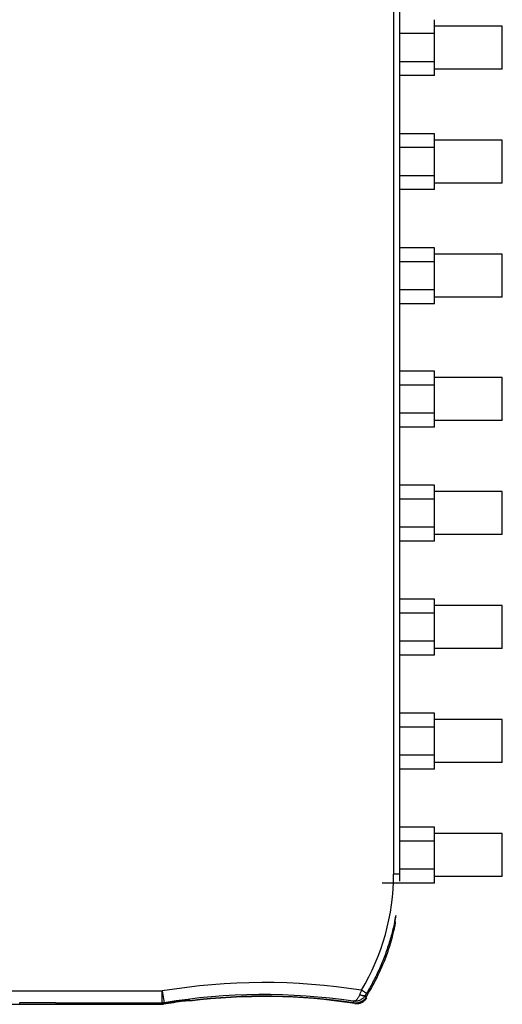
# Model space of a CAD drawing. Header units: inches. Extents: x 0 to 22, y 0 to 17.
# Tile 11 of 14: x 12.4 to 14, y 8.1 to 11.3. Entities that reach past the tile are written whole.
import ezdxf

# ---------------------------------------------------------------- set-up
doc = ezdxf.new("R2010")
doc.units = ezdxf.units.IN
doc.header["$LTSCALE"] = 1.21
doc.header["$MEASUREMENT"] = 0
doc.layers.get('0').update_dxf_attribs({"linetype": 'CONTINUOUS'})
doc.layers.add('DIMENSIONS', color=7, linetype='CONTINUOUS')
doc.styles.get("Standard").update_dxf_attribs({"font": 'txt', "width": 0.8})
doc.dimstyles.new('DIMSTYLE_1', dxfattribs={"dimtxt": 0.125, "dimasz": 0.18, "dimexe": 0.18, "dimexo": 0.0625, "dimgap": 0.09, "dimtad": 0, "dimtih": 1, "dimtoh": 1, "dimdec": 3, "dimzin": 4, "dimdsep": 46, "dimtxsty": 'STANDARD', "dimblk": '_FILLED', "dimblk1": '_FILLED', "dimblk2": '_FILLED', "dimcen": 0.09, "dimadec": 0, "dimazin": 0, "dimtp": 0.01, "dimtm": 0.01, "dimtfac": 1, "dimtdec": 3, "dimtofl": 0, "dimtmove": 0, "dimatfit": 3, "dimldrblk": '_FILLED', "dimfxl": 1, "dimtolj": 1, "dimtzin": 4, "dimarcsym": 0})

# ---------------------------------------------------------------- blocks, each defined once
blk = doc.blocks.new('_FILLED')
at = {"color": 0, "linetype": 'BYBLOCK'}
blk.add_solid([(0, 0), (-1, 0.174), (-1, -0.174)], dxfattribs=at)
blk = doc.blocks.new('*D6')
at = {"layer": 'DIMENSIONS', "color": 2, "linetype": 'CONTINUOUS'}
for p, q in [((11.4975, 11.2709), (11.4975, 14.5773)), ((12.2218, 11.1304), (12.2218, 14.5773)), ((11.4975, 14.4523), (11.1375, 14.4523)), ((12.2218, 14.4523), (12.5857, 14.4523))]:
    blk.add_line(p, q, dxfattribs=at)
at = {"layer": 'DIMENSIONS', "color": 2, "linetype": 'CONTINUOUS', "xscale": 0.18, "yscale": 0.18, "zscale": 0.18}
blk.add_blockref('_FILLED', (11.4975, 14.4523), dxfattribs=at)
at = {"layer": 'DIMENSIONS', "color": 2, "linetype": 'CONTINUOUS', "xscale": 0.18, "yscale": 0.18, "zscale": 0.18, "rotation": 180}
blk.add_blockref('_FILLED', (12.2218, 14.4523), dxfattribs=at)
at = {"layer": 'DIMENSIONS', "color": 2, "linetype": 'CONTINUOUS', "width": 0.8}
for s, p in [('.724', (12.6482, 14.3898)), ('[', (13.1732, 14.3898)), ('18.4', (13.2732, 14.3898)), (']', (13.6732, 14.3898))]:
    blk.add_text(s, height=0.125, dxfattribs=at).set_placement(p)

msp = doc.modelspace()

# ---------------------------------------------------------------- linework, layer by layer
at = {"color": 7, "linetype": 'CONTINUOUS'}
for p, q in [((13.6034, 11.7679), (13.6034, 8.5069)), ((13.7399, 11.1619), (13.7399, 11.3479)), ((13.9649, 11.3264), (13.7399, 11.3264)), ((13.9649, 11.1834), (13.9649, 11.3264)), ((13.7399, 11.3015), (13.6234, 11.3015)), ((13.7399, 11.2083), (13.6234, 11.2083)), ((13.7399, 11.1619), (13.6234, 11.1619)), ((13.9649, 11.1834), (13.7399, 11.1834)), ((13.7399, 10.9689), (13.6234, 10.9689)), ((13.7399, 10.7829), (13.7399, 10.9689)), ((13.9649, 10.9474), (13.7399, 10.9474)), ((13.9649, 10.8044), (13.9649, 10.9474)), ((13.7399, 10.9225), (13.6234, 10.9225)), ((13.7399, 10.8293), (13.6234, 10.8293)), ((13.9649, 10.8044), (13.7399, 10.8044)), ((13.7399, 10.7829), (13.6234, 10.7829)), ((13.7399, 10.5899), (13.6234, 10.5899)), ((13.7399, 10.4039), (13.7399, 10.5899)), ((13.7399, 10.5435), (13.6234, 10.5435)), ((13.9649, 10.5684), (13.7399, 10.5684)), ((13.9649, 10.4254), (13.9649, 10.5684)), ((13.7399, 10.4503), (13.6234, 10.4503)), ((13.9649, 10.4254), (13.7399, 10.4254)), ((13.7399, 10.4039), (13.6234, 10.4039)), ((13.7399, 10.1799), (13.6234, 10.1799)), ((13.7399, 9.9939), (13.7399, 10.1799)), ((13.9649, 10.1584), (13.7399, 10.1584)), ((13.9649, 10.0154), (13.9649, 10.1584)), ((13.6234, 10.1415), (13.6234, 8.5069)), ((13.7399, 10.1335), (13.6234, 10.1335)), ((13.7399, 10.0403), (13.6234, 10.0403)), ((13.7399, 9.9939), (13.6234, 9.9939)), ((13.9649, 10.0154), (13.7399, 10.0154)), ((13.7399, 9.8009), (13.6234, 9.8009)), ((13.7399, 9.6149), (13.7399, 9.8009)), ((13.7399, 9.7545), (13.6234, 9.7545)), ((13.9649, 9.7794), (13.7399, 9.7794)), ((13.9649, 9.6364), (13.9649, 9.7794)), ((13.7399, 9.6613), (13.6234, 9.6613)), ((13.9649, 9.6364), (13.7399, 9.6364)), ((13.7399, 9.6149), (13.6234, 9.6149)), ((13.7399, 9.4219), (13.6234, 9.4219)), ((13.7399, 9.2359), (13.7399, 9.4219)), ((13.9649, 9.4004), (13.7399, 9.4004)), ((13.9649, 9.2574), (13.9649, 9.4004)), ((13.7399, 9.3755), (13.6234, 9.3755)), ((13.7399, 9.2823), (13.6234, 9.2823)), ((13.7399, 9.2359), (13.6234, 9.2359)), ((13.9649, 9.2574), (13.7399, 9.2574)), ((13.7399, 9.0429), (13.6234, 9.0429)), ((13.7399, 8.8569), (13.7399, 9.0429)), ((13.9649, 9.0214), (13.7399, 9.0214)), ((13.9649, 8.8784), (13.9649, 9.0214)), ((13.7399, 8.9965), (13.6234, 8.9965)), ((13.7399, 8.9033), (13.6234, 8.9033)), ((13.9649, 8.8784), (13.7399, 8.8784)), ((13.7399, 8.8569), (13.6234, 8.8569)), ((13.7399, 8.6639), (13.6234, 8.6639)), ((13.7399, 8.4779), (13.7399, 8.6639)), ((13.9649, 8.6424), (13.7399, 8.6424)), ((13.9649, 8.4994), (13.9649, 8.6424)), ((13.7399, 8.6175), (13.6234, 8.6175)), ((13.7399, 8.5243), (13.6234, 8.5243)), ((13.7399, 8.4779), (13.5651, 8.4779)), ((13.6234, 8.5069), (13.6034, 8.5069)), ((13.6234, 8.5069), (13.6231, 8.4839)), ((13.9649, 8.4994), (13.7399, 8.4994)), ((13.6101, 8.3491), (13.6075, 8.3496)), ((11.8782, 8.1193), (12.8338, 8.1193)), ((12.8344, 8.1193), (12.841, 8.0798)), ((12.8344, 8.0793), (12.8344, 8.1193)), ((13.5133, 8.111), (13.4962, 8.1213)), ((12.9059, 8.0851), (12.9059, 8.0869)), ((12.9259, 8.087), (12.9259, 8.0854)), ((13.5144, 8.096), (13.5118, 8.0977)), ((11.9403, 8.0748), (12.8383, 8.0748)), ((12.4794, 8.0793), (12.3619, 8.0793)), ((12.4829, 8.0793), (12.8344, 8.0793)), ((12.5017, 8.0767), (12.4994, 8.0789)), ((12.8346, 8.0767), (12.5017, 8.0767)), ((12.8346, 8.0767), (12.8344, 8.0793)), ((12.8412, 8.0772), (12.841, 8.0798))]:
    msp.add_line(p, q, dxfattribs=at)
for centre, radius, start, end in [((12.8567, 8.5069), 0.7468, 328.9119, 360), ((12.8567, 8.5069), 0.7719, 328.0628, 339.223), ((13.1717, 6.1019), 2.0453, 80.8706, 99.5065), ((13.1719, 6.1019), 2.0009, 97.6396, 99.5966), ((13.1717, 6.1019), 2.0053, 81.4668, 99.4915), ((13.1717, 6.1019), 2.0027, 97.4042, 99.4975), ((13.1719, 6.1019), 1.9986, 81.2954, 97.0701), ((13.1717, 6.1019), 2, 81.3679, 97.051)]:
    msp.add_arc(centre, radius, start, end, dxfattribs=at)
for points, knots in [([(13.6234, 11.768), (13.6234, 11.4084), (13.6234, 10.8665), (13.6234, 10.3245), (13.6234, 10.1421)], [0, 0, 0, 0, 0.663398, 1, 1, 1, 1]), ([(13.6111, 8.3698), (13.6083, 8.3546), (13.6018, 8.3243), (13.5894, 8.2796), (13.5744, 8.2358), (13.5567, 8.1929), (13.5364, 8.1512), (13.5213, 8.1242), (13.5133, 8.111)], [0, 0, 0, 0, 0.167035, 0.333461, 0.500064, 0.666752, 0.833429, 1, 1, 1, 1]), ([(13.5784, 8.2331), (13.5799, 8.2371), (13.5828, 8.2449), (13.5869, 8.2566), (13.5907, 8.2682), (13.5941, 8.2793), (13.5972, 8.29), (13.6, 8.3001), (13.6024, 8.3096), (13.6045, 8.3182), (13.6062, 8.3259), (13.6076, 8.3326), (13.6087, 8.3383), (13.6094, 8.3426), (13.6101, 8.3461), (13.61, 8.3477), (13.6104, 8.349), (13.6101, 8.3491)], [0, 0, 0, 0, 0.105085, 0.208552, 0.30934, 0.40668, 0.499403, 0.586871, 0.667897, 0.741877, 0.807741, 0.864942, 0.912628, 0.950374, 0.977647, 0.994205, 1, 1, 1, 1]), ([(13.6075, 8.3496), (13.6074, 8.3496), (13.6076, 8.3501), (13.6075, 8.3507), (13.6078, 8.352), (13.6081, 8.3535), (13.6084, 8.3555), (13.6089, 8.3579), (13.6093, 8.3605), (13.6099, 8.3633), (13.6104, 8.3663), (13.6108, 8.3683), (13.611, 8.3693)], [0, 0, 0, 0, 0.012609, 0.049468, 0.109432, 0.191703, 0.293643, 0.41302, 0.547234, 0.692202, 0.848788, 1, 1, 1, 1]), ([(13.4962, 8.1213), (13.4956, 8.1197), (13.4944, 8.1165), (13.4926, 8.1117), (13.4914, 8.1086), (13.4908, 8.1071)], [0, 0, 0, 0, 0.340976, 0.675958, 1, 1, 1, 1]), ([(12.9138, 8.0861), (12.9132, 8.086), (12.9117, 8.0858), (12.909, 8.0855), (12.9069, 8.0852), (12.9059, 8.0851)], [0, 0, 0, 0, 0.213045, 0.601757, 1, 1, 1, 1]), ([(12.9136, 8.088), (12.9142, 8.088), (12.9155, 8.0882), (12.9173, 8.0884), (12.919, 8.0886), (12.9205, 8.0888), (12.9217, 8.0889), (12.9227, 8.0891), (12.9232, 8.089), (12.9235, 8.0891), (12.9236, 8.0891)], [0, 0, 0, 0, 0.194278, 0.380756, 0.55256, 0.70316, 0.827085, 0.919835, 0.97812, 1, 1, 1, 1]), ([(12.9249, 8.0873), (12.9246, 8.0873), (12.9236, 8.0871), (12.922, 8.087), (12.92, 8.0868), (12.9176, 8.0865), (12.9155, 8.0863), (12.9142, 8.0861), (12.9138, 8.0861)], [0, 0, 0, 0, 0.106626, 0.253347, 0.43562, 0.649573, 0.890869, 1, 1, 1, 1]), ([(12.9262, 8.0868), (12.9259, 8.087), (12.9253, 8.0875), (12.9244, 8.0883), (12.9239, 8.0888), (12.9236, 8.0891)], [0, 0, 0, 0, 0.333155, 0.666489, 1, 1, 1, 1]), ([(13.4908, 8.1071), (13.4903, 8.1057), (13.4891, 8.1029), (13.4872, 8.099), (13.485, 8.0954), (13.4826, 8.0922), (13.4801, 8.0895), (13.4775, 8.0874), (13.4747, 8.0858), (13.472, 8.085), (13.4701, 8.085), (13.4692, 8.0851)], [0, 0, 0, 0, 0.138085, 0.272154, 0.400516, 0.521477, 0.633949, 0.737326, 0.831621, 0.918054, 1, 1, 1, 1]), ([(13.509, 8.1039), (13.5082, 8.1026), (13.5063, 8.0999), (13.5029, 8.0962), (13.4991, 8.0928), (13.4948, 8.09), (13.4902, 8.0877), (13.4852, 8.0859), (13.4799, 8.0849), (13.4746, 8.0846), (13.471, 8.0848), (13.4692, 8.0851)], [0, 0, 0, 0, 0.10477, 0.211341, 0.319672, 0.429737, 0.541511, 0.654782, 0.769174, 0.88428, 1, 1, 1, 1]), ([(13.4718, 8.0792), (13.4715, 8.0799), (13.471, 8.0812), (13.4701, 8.0831), (13.4695, 8.0844), (13.4692, 8.0851)], [0, 0, 0, 0, 0.333777, 0.667111, 1, 1, 1, 1]), ([(13.512, 8.0978), (13.5111, 8.0964), (13.509, 8.0936), (13.5055, 8.0898), (13.5015, 8.0864), (13.4971, 8.0836), (13.4924, 8.0814), (13.4874, 8.0798), (13.4822, 8.0789), (13.477, 8.0787), (13.4735, 8.079), (13.4718, 8.0792)], [0, 0, 0, 0, 0.109652, 0.220151, 0.331155, 0.442814, 0.554184, 0.665768, 0.777036, 0.888531, 1, 1, 1, 1]), ([(13.4744, 8.0776), (13.4761, 8.0773), (13.4796, 8.077), (13.4848, 8.0772), (13.4899, 8.0781), (13.4949, 8.0797), (13.4997, 8.0819), (13.5041, 8.0847), (13.5081, 8.088), (13.5115, 8.0918), (13.5136, 8.0946), (13.5145, 8.096)], [0, 0, 0, 0, 0.111629, 0.223244, 0.334638, 0.446362, 0.557923, 0.66976, 0.780745, 0.890382, 1, 1, 1, 1]), ([(13.509, 8.1039), (13.5088, 8.1036), (13.5082, 8.1031), (13.5069, 8.1026), (13.5053, 8.1024), (13.5033, 8.1025), (13.5012, 8.1029), (13.4987, 8.1036), (13.4962, 8.1045), (13.4935, 8.1057), (13.4917, 8.1066), (13.4908, 8.1071)], [0, 0, 0, 0, 0.058021, 0.125731, 0.208012, 0.306552, 0.421086, 0.550166, 0.691572, 0.842555, 1, 1, 1, 1]), ([(13.5133, 8.111), (13.5128, 8.1102), (13.5118, 8.1086), (13.5104, 8.1063), (13.5095, 8.1047), (13.509, 8.1039)], [0, 0, 0, 0, 0.341906, 0.676032, 1, 1, 1, 1]), ([(13.5115, 8.0982), (13.5112, 8.0988), (13.5107, 8.1001), (13.5098, 8.102), (13.5093, 8.1033), (13.509, 8.1039)], [0, 0, 0, 0, 0.324695, 0.657946, 1, 1, 1, 1]), ([(13.5117, 8.0986), (13.5118, 8.0985), (13.5118, 8.0984), (13.5119, 8.0981), (13.5119, 8.098), (13.5119, 8.0979)], [0, 0, 0, 0, 0.329283, 0.662623, 1, 1, 1, 1]), ([(12.3584, 8.0793), (12.3588, 8.0793), (12.3596, 8.0793), (12.3607, 8.0793), (12.3615, 8.0793), (12.3619, 8.0793)], [0, 0, 0, 0, 0.331498, 0.665182, 1, 1, 1, 1]), ([(12.4794, 8.0793), (12.4798, 8.0793), (12.4806, 8.0793), (12.4817, 8.0793), (12.4825, 8.0793), (12.4829, 8.0793)], [0, 0, 0, 0, 0.334818, 0.668502, 1, 1, 1, 1]), ([(12.4829, 8.0793), (12.4838, 8.0793), (12.4858, 8.0792), (12.4886, 8.0792), (12.4911, 8.0792), (12.4934, 8.0792), (12.4954, 8.0791), (12.497, 8.0791), (12.4982, 8.0791), (12.4989, 8.0789), (12.4993, 8.079), (12.4994, 8.0789)], [0, 0, 0, 0, 0.179233, 0.349595, 0.506456, 0.647062, 0.767088, 0.86469, 0.936822, 0.982322, 1, 1, 1, 1]), ([(12.841, 8.0798), (12.8402, 8.0797), (12.8388, 8.0795), (12.8366, 8.0793), (12.8351, 8.0793), (12.8344, 8.0793)], [0, 0, 0, 0, 0.333323, 0.666662, 1, 1, 1, 1]), ([(12.8412, 8.0772), (12.8405, 8.0771), (12.839, 8.0769), (12.8368, 8.0767), (12.8353, 8.0767), (12.8346, 8.0767)], [0, 0, 0, 0, 0.333344, 0.666656, 1, 1, 1, 1])]:
    msp.add_open_spline(points, degree=3, knots=knots, dxfattribs=at)
msp.add_open_spline([(12.9256, 8.0873), (12.9253, 8.0872), (12.9251, 8.0873), (12.9249, 8.0873)], degree=3, dxfattribs=at)

# ---------------------------------------------------------------- dimensions: what is measured, and where the dimension line sits
at = {"layer": 'DIMENSIONS', "color": 2, "linetype": 'CONTINUOUS'}
dim = msp.add_linear_dim(base=(12.2218, 14.4523), p1=(11.4975, 11.2709), p2=(12.2218, 11.1304), dimstyle='DIMSTYLE_1', dxfattribs=at)
dim.commit()
dim.dimension.update_dxf_attribs({"geometry": '*D6', "text_midpoint": (13.2107, 14.4523), "dimtype": 160})

doc.saveas('drawing.dxf')
